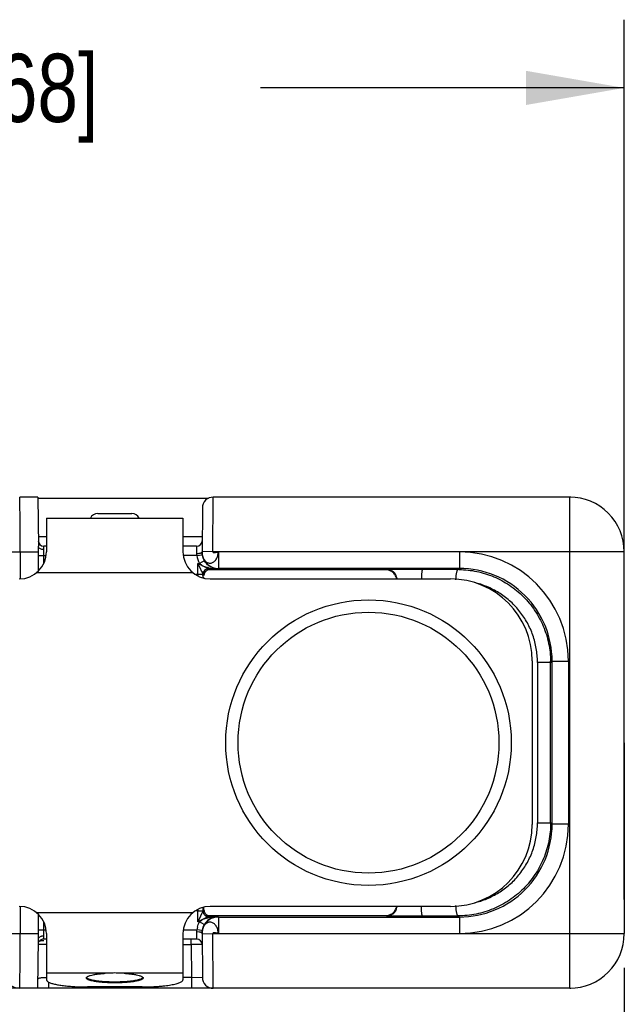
# Model space of a CAD drawing. Header units: inches. Extents: x 0 to 22, y 0 to 17.
# Tile 9 of 26: x 9.2 to 10.3, y 5.1 to 6.9. Entities that reach past the tile are written whole.
import ezdxf

# ---------------------------------------------------------------- set-up
doc = ezdxf.new("R2010")
doc.units = ezdxf.units.IN
doc.header["$LTSCALE"] = 1.21
doc.header["$MEASUREMENT"] = 0
doc.layers.get('0').update_dxf_attribs({"linetype": 'CONTINUOUS'})
doc.layers.add('DIMENSIONS', color=7, linetype='CONTINUOUS')
doc.styles.get("Standard").update_dxf_attribs({"font": 'txt', "width": 0.8})
doc.dimstyles.new('DIMSTYLE_1', dxfattribs={"dimtxt": 0.125, "dimasz": 0.18, "dimexe": 0.18, "dimexo": 0.0625, "dimgap": 0.09, "dimtad": 0, "dimtih": 1, "dimtoh": 1, "dimdec": 3, "dimzin": 4, "dimdsep": 46, "dimtxsty": 'STANDARD', "dimblk": '_FILLED', "dimblk1": '_FILLED', "dimblk2": '_FILLED', "dimcen": 0.09, "dimadec": 0, "dimazin": 0, "dimtp": 0.01, "dimtm": 0.01, "dimtfac": 1, "dimtdec": 3, "dimtofl": 0, "dimtmove": 0, "dimatfit": 3, "dimldrblk": '_FILLED', "dimfxl": 1, "dimtolj": 1, "dimtzin": 4, "dimarcsym": 0})

# ---------------------------------------------------------------- blocks, each defined once
blk = doc.blocks.new('_FILLED')
at = {"color": 0, "linetype": 'BYBLOCK'}
blk.add_solid([(0, 0), (-1, 0.174), (-1, -0.174)], dxfattribs=at)
blk = doc.blocks.new('*D0')
at = {"layer": 'DIMENSIONS', "color": 2, "linetype": 'CONTINUOUS'}
for p, q in [((10.3802, 5.3762), (10.3802, 3.9639)), ((10.2787, 5.1741), (10.2787, 3.9639)), ((10.2787, 4.0889), (9.8818, 4.0889)), ((10.3802, 4.0889), (10.7402, 4.0889))]:
    blk.add_line(p, q, dxfattribs=at)
at = {"layer": 'DIMENSIONS', "color": 2, "linetype": 'CONTINUOUS', "xscale": 0.18, "yscale": 0.18, "zscale": 0.18}
blk.add_blockref('_FILLED', (10.2787, 4.0889), dxfattribs=at)
at = {"layer": 'DIMENSIONS', "color": 2, "linetype": 'CONTINUOUS', "xscale": 0.18, "yscale": 0.18, "zscale": 0.18, "rotation": 180}
blk.add_blockref('_FILLED', (10.3802, 4.0889), dxfattribs=at)
at = {"layer": 'DIMENSIONS', "color": 2, "linetype": 'CONTINUOUS', "insert": (9.8193, 4.1514), "char_height": 0.125, "width": 1.125, "attachment_point": 3, "line_spacing_factor": 0.9}
blk.add_mtext('.102{\\Ftxt.shx;\\W1.000000;\\H0.125000; }[2.58]', dxfattribs=at)
blk = doc.blocks.new('*D2')
at = {"layer": 'DIMENSIONS', "color": 2, "linetype": 'CONTINUOUS'}
for p, q in [((7.496, 5.3671), (7.496, 6.9116)), ((10.2787, 5.2991), (10.2787, 6.9116)), ((7.496, 6.7866), (8.1623, 6.7866)), ((10.2787, 6.7866), (9.6123, 6.7866))]:
    blk.add_line(p, q, dxfattribs=at)
at = {"layer": 'DIMENSIONS', "color": 2, "linetype": 'CONTINUOUS', "xscale": 0.18, "yscale": 0.18, "zscale": 0.18, "rotation": 180}
blk.add_blockref('_FILLED', (7.496, 6.7866), dxfattribs=at)
at = {"layer": 'DIMENSIONS', "color": 2, "linetype": 'CONTINUOUS', "xscale": 0.18, "yscale": 0.18, "zscale": 0.18}
blk.add_blockref('_FILLED', (10.2787, 6.7866), dxfattribs=at)
at = {"layer": 'DIMENSIONS', "color": 2, "linetype": 'CONTINUOUS', "insert": (8.8873, 6.8491), "char_height": 0.125, "width": 1.325, "attachment_point": 2, "line_spacing_factor": 0.9}
blk.add_mtext('2.783{\\Ftxt.shx;\\W1.000000;\\H0.125000; }[70.68]', dxfattribs=at)

msp = doc.modelspace()

# ---------------------------------------------------------------- linework, layer by layer
at = {"color": 6, "linetype": 'CONTINUOUS'}
for p, q in [((9.2042, 6.0366), (9.1708, 6.0366)), ((9.1711, 6.0317), (9.1708, 6.0366)), ((9.2042, 6.0366), (9.205, 5.9466)), ((9.5249, 5.9366), (9.5256, 6.0366)), ((10.1788, 6.0366), (9.5256, 6.0366)), ((10.1787, 5.1366), (10.1787, 6.0366)), ((9.5056, 6.0168), (9.5049, 5.9353)), ((9.3138, 6.0066), (9.3762, 6.0066)), ((9.205, 5.9016), (9.205, 5.9466)), ((9.215, 5.9403), (9.2149, 5.9466)), ((9.22, 5.9466), (9.2149, 5.9466)), ((9.215, 5.916), (9.215, 5.9403)), ((9.4951, 5.9466), (9.47, 5.9466)), ((9.4951, 5.9466), (9.4949, 5.9334)), ((9.5249, 5.9366), (9.5049, 5.9368)), ((9.1451, 5.9366), (9.205, 5.9366)), ((9.1716, 5.9366), (9.1716, 5.8866)), ((9.205, 5.9296), (9.2189, 5.9296)), ((9.4953, 5.9296), (9.471, 5.9296)), ((9.4953, 5.9296), (9.5052, 5.931)), ((9.509, 5.9201), (9.5004, 5.915)), ((9.5049, 5.9341), (9.5049, 5.9364)), ((9.5052, 5.9314), (9.5054, 5.9305)), ((9.5054, 5.9307), (9.5054, 5.9305)), ((9.5349, 5.9363), (9.5249, 5.9366)), ((9.5349, 5.9366), (9.5349, 5.9061)), ((9.9765, 5.9363), (9.5349, 5.9366)), ((10.2788, 5.9366), (9.9765, 5.9362)), ((9.9765, 5.9362), (9.9765, 5.9061)), ((10.2788, 5.9366), (10.2788, 5.9366)), ((10.2789, 5.2366), (10.2788, 5.9366)), ((9.4975, 5.8947), (9.4975, 5.915)), ((9.4975, 5.915), (9.5004, 5.915)), ((9.4975, 5.915), (9.5023, 5.9047)), ((9.5046, 5.9114), (9.4975, 5.915)), ((9.5004, 5.915), (9.5033, 5.913)), ((9.5033, 5.913), (9.506, 5.9107)), ((9.5167, 5.905), (9.506, 5.9107)), ((9.5182, 5.9034), (9.5165, 5.905)), ((9.5349, 5.905), (9.5165, 5.905)), ((9.8423, 5.9034), (9.5182, 5.9034)), ((9.9765, 5.9061), (9.5349, 5.9061)), ((9.8432, 5.9042), (9.8423, 5.9034)), ((9.909, 5.9042), (9.8432, 5.9042)), ((9.9744, 5.904), (9.909, 5.9042)), ((9.9765, 5.9061), (9.9744, 5.904)), ((9.502, 5.8947), (9.4933, 5.8947)), ((9.4975, 5.8947), (9.4975, 5.8919)), ((9.5065, 5.8949), (9.502, 5.8947)), ((9.5065, 5.893), (9.5065, 5.895)), ((10.1197, 5.7335), (10.1197, 5.4397)), ((10.1438, 5.7335), (10.1197, 5.7335)), ((10.1438, 5.7335), (10.1464, 5.7361)), ((10.1438, 5.4397), (10.1438, 5.7335)), ((10.1464, 5.4371), (10.1464, 5.7361)), ((10.1464, 5.7361), (10.1764, 5.7361)), ((10.1764, 5.7361), (10.1764, 5.4371)), ((10.1197, 5.4397), (10.1438, 5.4397)), ((10.1464, 5.4371), (10.1438, 5.4397)), ((10.1764, 5.4371), (10.1464, 5.4371)), ((9.1716, 5.2866), (9.1716, 5.2366)), ((9.205, 5.2266), (9.205, 5.2716)), ((9.4975, 5.2785), (9.4933, 5.2785)), ((9.4975, 5.2813), (9.4975, 5.2785)), ((9.4975, 5.2582), (9.4975, 5.2785)), ((9.4975, 5.2785), (9.5065, 5.2783)), ((9.5042, 5.2728), (9.5023, 5.2685)), ((9.5165, 5.2682), (9.5182, 5.2698)), ((9.5182, 5.2698), (9.8423, 5.2698)), ((9.8423, 5.2698), (9.8432, 5.269)), ((9.909, 5.269), (9.9744, 5.2692)), ((9.9744, 5.2692), (9.9765, 5.2671)), ((9.215, 5.2329), (9.215, 5.2572)), ((9.5023, 5.2685), (9.4975, 5.2582)), ((9.5046, 5.2618), (9.4975, 5.2582)), ((9.5004, 5.2582), (9.4975, 5.2582)), ((9.5032, 5.2602), (9.5004, 5.2582)), ((9.509, 5.2531), (9.5004, 5.2582)), ((9.506, 5.2625), (9.5032, 5.2602)), ((9.5167, 5.2682), (9.506, 5.2625)), ((9.5125, 5.2646), (9.506, 5.2625)), ((9.5194, 5.2665), (9.5125, 5.2646)), ((9.5165, 5.2682), (9.5349, 5.2682)), ((9.5349, 5.2671), (9.5349, 5.2366)), ((9.5349, 5.2671), (9.9765, 5.2671)), ((9.8432, 5.269), (9.909, 5.269)), ((9.9765, 5.2671), (9.9765, 5.237)), ((9.1451, 5.2366), (9.205, 5.2366)), ((9.205, 5.2436), (9.2189, 5.2436)), ((9.471, 5.2436), (9.4953, 5.2436)), ((9.4949, 5.2398), (9.4951, 5.2266)), ((9.4999, 5.2395), (9.4949, 5.2398)), ((9.5052, 5.2422), (9.4953, 5.2436)), ((9.5049, 5.238), (9.5056, 5.1564)), ((9.5049, 5.2364), (9.5249, 5.2366)), ((9.5249, 5.2366), (9.5349, 5.2369)), ((9.5256, 5.1366), (9.5249, 5.2366)), ((9.5349, 5.2366), (9.9765, 5.2369)), ((9.9765, 5.237), (10.2787, 5.2366)), ((9.2042, 5.1366), (9.205, 5.2266)), ((9.2199, 5.2166), (9.2049, 5.2167)), ((9.2149, 5.2236), (9.2082, 5.2236)), ((9.2149, 5.2266), (9.215, 5.2329)), ((9.22, 5.2266), (9.2149, 5.2266)), ((9.4951, 5.2266), (9.47, 5.2266)), ((9.47, 5.2166), (9.485, 5.2166)), ((9.485, 5.2166), (9.485, 5.2266)), ((9.505, 5.2167), (9.485, 5.2166)), ((9.485, 5.2166), (9.4856, 5.1566)), ((9.2244, 5.1366), (9.2244, 5.1476)), ((9.47, 5.1566), (9.4856, 5.1566)), ((9.4856, 5.1566), (9.4856, 5.1366)), ((9.4856, 5.1566), (9.5056, 5.1564)), ((10.1787, 5.1366), (7.5196, 5.1366))]:
    msp.add_line(p, q, dxfattribs=at)
at = {"color": 7, "linetype": 'CONTINUOUS'}
for p, q in [((9.5165, 6.0341), (9.2042, 6.0341)), ((9.22, 5.998), (9.22, 5.9366)), ((9.22, 5.998), (9.3276, 5.998)), ((9.3276, 5.998), (9.3624, 5.998)), ((9.3624, 5.998), (9.47, 5.998)), ((9.47, 5.998), (9.47, 5.9366)), ((9.22, 5.9641), (9.2048, 5.9641)), ((9.5051, 5.9641), (9.47, 5.9641)), ((9.5138, 5.9046), (9.5116, 5.9037)), ((9.5165, 5.905), (9.5138, 5.9047)), ((9.5165, 5.905), (9.5138, 5.9046)), ((9.5165, 5.905), (9.5147, 5.9048)), ((9.5147, 5.9048), (9.5165, 5.905)), ((9.4882, 5.898), (9.2018, 5.898)), ((9.5067, 5.8967), (9.5065, 5.8951)), ((9.5065, 5.895), (9.5067, 5.8967)), ((9.5065, 5.895), (9.5085, 5.8931)), ((9.52, 5.8866), (9.96, 5.8866)), ((10.11, 5.7366), (10.11, 5.4366)), ((9.2018, 5.2752), (9.4882, 5.2752)), ((9.5085, 5.2801), (9.5065, 5.2782)), ((9.5065, 5.2781), (9.5069, 5.2755)), ((9.5069, 5.2755), (9.5078, 5.2733)), ((9.96, 5.2866), (9.52, 5.2866)), ((9.22, 5.2366), (9.22, 5.1519)), ((9.47, 5.2366), (9.47, 5.1519)), ((9.3276, 5.1639), (9.22, 5.1639)), ((9.47, 5.1639), (9.3624, 5.1639)), ((9.395, 5.1389), (9.295, 5.1389))]:
    msp.add_line(p, q, dxfattribs=at)
at = {"color": 6, "linetype": 'CONTINUOUS'}
for points in [[(9.5049, 5.9353), (9.505, 5.9331), (9.5052, 5.9314)], [(9.5054, 5.9308), (9.5051, 5.9322), (9.5049, 5.9341)], [(9.5054, 5.2425), (9.5054, 5.2427), (9.5054, 5.2425), (9.5052, 5.2414), (9.5049, 5.2398), (9.5049, 5.238)], [(9.5049, 5.2369), (9.5049, 5.2388), (9.5051, 5.2406), (9.5053, 5.242), (9.5054, 5.2425)]]:
    msp.add_lwpolyline(points, dxfattribs=at)
at = {"color": 7, "linetype": 'CONTINUOUS'}
for radius in [0.2617, 0.2391]:
    msp.add_circle((9.81, 5.5866), radius, dxfattribs=at)
at = {"color": 6, "linetype": 'CONTINUOUS'}
for centre, radius, start, end in [((9.5256, 6.0166), 0.02, 90.0014, 179.4989), ((10.1787, 5.9366), 0.1, 359.9947, 89.9954), ((10.1788, 5.9379), 0.0987, 88.7706, 90.0001), ((9.3138, 5.9916), 0.015, 90, 154.2692), ((9.3762, 5.9916), 0.015, 25.7308, 90), ((9.2149, 5.9566), 0.01, 180.5, 270), ((9.4951, 5.9566), 0.01, 270, 359.5), ((10.1801, 5.9366), 0.0987, 0.0105, 1.3199), ((9.5349, 5.9354), 0.04, 188.2826, 210.5764), ((9.5339, 5.9361), 0.0291, 179.5028, 181.611), ((9.5347, 5.9354), 0.0298, 179.5038, 210.5726), ((9.5349, 5.9361), 0.03, 190.3818, 269.9976), ((9.9763, 5.736), 0.2002, 0.0339, 89.9495), ((9.6536, 6.2015), 0.3261, 242.8117, 243.0947), ((9.5359, 5.9361), 0.0313, 221.1361, 224.619), ((9.5354, 5.9354), 0.0304, 253.6358, 268.9907), ((9.9738, 5.7366), 0.1674, 89.2066, 89.813), ((9.9765, 5.7361), 0.17, 359.9924, 90.0076), ((10.7345, 5.8948), 1.2279, 180.0841, 180.2925), ((9.5188, 5.8932), 0.0103, 172.1836, 180.5506), ((9.9643, 5.733), 0.1554, 0.1812, 1.7772), ((9.975, 5.7335), 0.1688, 0.0023, 0.7669), ((9.9763, 5.4372), 0.2002, 270.0505, 359.9661), ((9.9765, 5.4371), 0.17, 269.9924, 0.0076), ((9.9644, 5.4402), 0.1554, 358.2232, 359.8193), ((10.7603, 5.2783), 1.2538, 179.7125, 180.0076), ((9.5186, 5.2799), 0.0101, 238.7896, 250.2111), ((9.5184, 5.2794), 0.00954, 250.2686, 268.544), ((9.6548, 4.9695), 0.3286, 116.9157, 117.1954), ((9.5348, 5.2378), 0.03, 149.4326, 180.4819), ((9.5349, 5.2371), 0.03, 90.0039, 157.7565), ((9.5359, 5.2371), 0.0313, 135.359, 138.8782), ((9.5354, 5.2378), 0.0304, 91.0094, 106.3373), ((9.5358, 5.2376), 0.0409, 164.3237, 171.6213), ((9.5351, 5.2371), 0.0302, 157.8549, 178.3852), ((9.534, 5.2371), 0.0291, 169.2333, 180.498), ((10.1787, 5.2366), 0.1, 270.0046, 0.0052), ((9.2149, 5.2166), 0.01, 90, 149.5531), ((9.215, 5.2174), 0.0155, 90.0127, 94.2389), ((9.4951, 5.2166), 0.01, 0.5, 90), ((9.1708, 5.1636), 0.027, 180.0038, 270.0313), ((9.5256, 5.1566), 0.02, 180.5007, 270), ((10.1789, 5.2352), 0.0986, 269.9983, 271.2504)]:
    msp.add_arc(centre, radius, start, end, dxfattribs=at)
at = {"color": 7, "linetype": 'CONTINUOUS'}
for centre, radius, start, end in [((9.17, 5.9366), 0.05, 270, 360), ((9.52, 5.9366), 0.05, 180, 270), ((9.5165, 5.895), 0.00998, 100.7197, 170.0958), ((9.5163, 5.895), 0.00974, 172.7483, 179.7537), ((9.96, 5.7366), 0.15, 0, 90), ((9.96, 5.4366), 0.15, 270, 360), ((9.17, 5.2366), 0.05, 0, 90), ((9.52, 5.2366), 0.05, 90, 180), ((9.5167, 5.2782), 0.0102, 195.4279, 202.6494), ((9.5165, 5.2781), 0.00984, 202.4849, 239.3906), ((9.5166, 5.2779), 0.00974, 264.1978, 269.9608), ((9.3329, 5.0156), 0.1483, 97.3421, 98.1156), ((9.3468, 4.8545), 0.31, 92.5004, 93.5516), ((9.3453, 4.8887), 0.2757, 91.3, 92.5051), ((9.345, 4.9026), 0.2619, 90.0024, 91.3002), ((9.3448, 4.893), 0.2715, 87.4966, 89.9681), ((9.3427, 4.8458), 0.3187, 86.463, 87.489)]:
    msp.add_arc(centre, radius, start, end, dxfattribs=at)
at = {"color": 6, "linetype": 'CONTINUOUS'}
for centre, start_param, end_param in [((9.5082, 5.8834), -1.339528, -1.23329), ((9.5082, 5.2898), -2.077118, -1.802146)]:
    msp.add_ellipse(centre, major_axis=(0, 0.02), ratio=0.017455, start_param=start_param, end_param=end_param, dxfattribs=at)
for points, knots in [([(9.1716, 5.9366), (9.1716, 5.9469), (9.1716, 5.9665), (9.1715, 5.9901), (9.1714, 6.0067), (9.1713, 6.0168), (9.1712, 6.025), (9.1711, 6.0297), (9.1711, 6.0317)], [0, 0, 0, 0, 0.324954, 0.618075, 0.743495, 0.850672, 0.936845, 1, 1, 1, 1]), ([(9.21, 5.9412), (9.2092, 5.9414), (9.2079, 5.9421), (9.2068, 5.943), (9.2063, 5.9435)], [0, 0, 0, 0, 0.528778, 1, 1, 1, 1]), ([(9.215, 5.9403), (9.2141, 5.9403), (9.2124, 5.9405), (9.2107, 5.9409), (9.21, 5.9412)], [0, 0, 0, 0, 0.508389, 1, 1, 1, 1]), ([(9.4949, 5.9334), (9.4957, 5.9334), (9.4974, 5.9335), (9.4997, 5.9337), (9.5017, 5.934), (9.5029, 5.9343), (9.5034, 5.9345)], [0, 0, 0, 0, 0.292805, 0.569182, 0.809295, 1, 1, 1, 1]), ([(9.4949, 5.9334), (9.4949, 5.9331), (9.4949, 5.9318), (9.4951, 5.9305), (9.4953, 5.9296)], [0, 0, 0, 0, 0.247348, 1, 1, 1, 1]), ([(9.5034, 5.9345), (9.5037, 5.9345), (9.504, 5.9347), (9.5045, 5.935), (9.5048, 5.9353), (9.5049, 5.9355), (9.5049, 5.9356)], [0, 0, 0, 0, 0.34842, 0.624837, 0.835407, 1, 1, 1, 1]), ([(9.5049, 5.9353), (9.5049, 5.9338), (9.5052, 5.931), (9.5059, 5.9283), (9.5064, 5.927)], [0, 0, 0, 0, 0.50657, 1, 1, 1, 1]), ([(9.5064, 5.927), (9.5067, 5.9259), (9.5075, 5.924), (9.5091, 5.9214), (9.511, 5.9192), (9.5131, 5.9174), (9.5154, 5.9162), (9.5178, 5.9156), (9.5203, 5.9155), (9.5228, 5.916), (9.5252, 5.9171), (9.5275, 5.9187), (9.5295, 5.9207), (9.5313, 5.9233), (9.5327, 5.9261), (9.5342, 5.9304), (9.5348, 5.9338), (9.5349, 5.9361)], [0, 0, 0, 0, 0.068752, 0.134061, 0.195755, 0.25402, 0.309405, 0.362829, 0.415649, 0.469279, 0.525006, 0.583667, 0.645702, 0.711314, 0.780324, 0.852225, 1, 1, 1, 1]), ([(9.5124, 5.9155), (9.5121, 5.9158), (9.5109, 5.9173), (9.5098, 5.9189), (9.509, 5.9201)], [0, 0, 0, 0, 0.246336, 1, 1, 1, 1]), ([(9.5249, 5.9366), (9.5249, 5.9364), (9.5249, 5.9361), (9.5251, 5.9356), (9.5255, 5.9353), (9.526, 5.9352), (9.5265, 5.9351), (9.5274, 5.935), (9.5286, 5.9352), (9.5302, 5.9355), (9.5318, 5.9358), (9.5334, 5.936), (9.5344, 5.9361), (9.5349, 5.9361)], [0, 0, 0, 0, 0.049236, 0.090983, 0.131537, 0.175865, 0.226438, 0.283841, 0.416766, 0.566267, 0.721029, 0.869249, 1, 1, 1, 1]), ([(9.5023, 5.9047), (9.5027, 5.9037), (9.5034, 5.9023), (9.5043, 5.9004), (9.5049, 5.899), (9.5055, 5.8977), (9.506, 5.8966), (9.5063, 5.8958), (9.5065, 5.8952), (9.5065, 5.895), (9.5065, 5.8949)], [0, 0, 0, 0, 0.301195, 0.447574, 0.589438, 0.721645, 0.838279, 0.93301, 0.970208, 1, 1, 1, 1]), ([(9.506, 5.9107), (9.5082, 5.9099), (9.5127, 5.9085), (9.5171, 5.9072), (9.5194, 5.9067)], [0, 0, 0, 0, 0.505831, 1, 1, 1, 1]), ([(9.5152, 5.9028), (9.5147, 5.9026), (9.5136, 5.9021), (9.5122, 5.9012), (9.5109, 5.8999), (9.5102, 5.8989), (9.5099, 5.8983)], [0, 0, 0, 0, 0.232652, 0.474466, 0.72844, 1, 1, 1, 1]), ([(9.5197, 5.9094), (9.5187, 5.91), (9.5165, 5.9114), (9.5146, 5.9132), (9.5137, 5.9141)], [0, 0, 0, 0, 0.483782, 1, 1, 1, 1]), ([(9.5182, 5.9034), (9.5179, 5.9034), (9.5169, 5.9033), (9.5159, 5.9031), (9.5152, 5.9028)], [0, 0, 0, 0, 0.247466, 1, 1, 1, 1]), ([(9.5194, 5.9067), (9.5219, 5.9061), (9.5271, 5.9053), (9.5323, 5.905), (9.5349, 5.905)], [0, 0, 0, 0, 0.501123, 1, 1, 1, 1]), ([(9.5268, 5.9062), (9.5256, 5.9066), (9.5232, 5.9075), (9.5209, 5.9087), (9.5197, 5.9094)], [0, 0, 0, 0, 0.490111, 1, 1, 1, 1]), ([(9.8616, 5.8867), (9.8611, 5.8894), (9.8597, 5.8931), (9.8565, 5.8971), (9.8532, 5.9001), (9.8493, 5.9021), (9.8453, 5.9032), (9.8433, 5.9033), (9.8423, 5.9034)], [0, 0, 0, 0, 0.291759, 0.424211, 0.54867, 0.78028, 0.891086, 1, 1, 1, 1]), ([(9.8626, 5.8867), (9.8624, 5.8881), (9.8618, 5.8908), (9.86, 5.8945), (9.8577, 5.8976), (9.8551, 5.9), (9.8523, 5.9019), (9.8493, 5.9032), (9.8463, 5.904), (9.8442, 5.9042), (9.8432, 5.9042)], [0, 0, 0, 0, 0.151264, 0.293474, 0.426353, 0.550797, 0.668669, 0.781907, 0.891929, 1, 1, 1, 1]), ([(9.909, 5.9042), (9.909, 5.9042), (9.9088, 5.9041), (9.9086, 5.9038), (9.9085, 5.9034), (9.9083, 5.9028), (9.9081, 5.9021), (9.9079, 5.9008), (9.9076, 5.899), (9.9074, 5.8964), (9.9072, 5.8934), (9.9071, 5.8901), (9.907, 5.8878), (9.907, 5.8866)], [0, 0, 0, 0, 0.011974, 0.030177, 0.056001, 0.089791, 0.131584, 0.181158, 0.302072, 0.44915, 0.618043, 0.803737, 1, 1, 1, 1]), ([(9.9703, 5.8853), (9.9703, 5.8865), (9.9704, 5.8889), (9.9707, 5.8923), (9.9711, 5.8955), (9.9716, 5.8983), (9.9721, 5.9003), (9.9725, 5.9017), (9.9729, 5.9025), (9.9732, 5.9031), (9.9736, 5.9036), (9.974, 5.9039), (9.9743, 5.904), (9.9744, 5.904)], [0, 0, 0, 0, 0.18647, 0.365005, 0.529102, 0.673778, 0.794776, 0.845428, 0.889109, 0.925773, 0.95576, 0.979902, 1, 1, 1, 1]), ([(9.9762, 5.904), (9.987, 5.9038), (10.0033, 5.902), (10.0244, 5.8966), (10.0397, 5.8909), (10.0544, 5.8839), (10.0731, 5.8726), (10.0944, 5.8551), (10.1119, 5.8339), (10.1233, 5.8151), (10.1305, 5.8002), (10.1362, 5.7847), (10.1418, 5.7633), (10.1437, 5.7468), (10.1438, 5.7357)], [0, 0, 0, 0, 0.123871, 0.185989, 0.248126, 0.310315, 0.372593, 0.497317, 0.622449, 0.68522, 0.748073, 0.811016, 0.874058, 1, 1, 1, 1]), ([(9.5099, 5.8983), (9.5097, 5.898), (9.5091, 5.8969), (9.5087, 5.8956), (9.5086, 5.8946)], [0, 0, 0, 0, 0.237778, 1, 1, 1, 1]), ([(10.1197, 5.7378), (10.1194, 5.7461), (10.118, 5.7585), (10.1142, 5.7746), (10.109, 5.7904), (10.1002, 5.8091), (10.0884, 5.8261), (10.0775, 5.8384), (10.0656, 5.8497), (10.0491, 5.8619), (10.0309, 5.8713), (10.0156, 5.877), (10.0078, 5.8791), (10.0038, 5.8801)], [0, 0, 0, 0, 0.126065, 0.189134, 0.252112, 0.377703, 0.502924, 0.565429, 0.627821, 0.752194, 0.876178, 0.93811, 1, 1, 1, 1]), ([(10.1438, 5.4397), (10.1438, 5.4285), (10.1421, 5.4117), (10.1367, 5.3899), (10.131, 5.3741), (10.1238, 5.359), (10.1123, 5.3398), (10.0946, 5.3182), (10.073, 5.3005), (10.054, 5.2891), (10.039, 5.282), (10.0234, 5.2763), (10.002, 5.2709), (9.9854, 5.2692), (9.9744, 5.2692)], [0, 0, 0, 0, 0.125918, 0.188972, 0.251925, 0.314787, 0.377565, 0.502703, 0.627429, 0.689708, 0.751897, 0.814034, 0.876154, 1, 1, 1, 1]), ([(10.0038, 5.2932), (10.0078, 5.2941), (10.0156, 5.2962), (10.0309, 5.3019), (10.0491, 5.3113), (10.0656, 5.3235), (10.0775, 5.3348), (10.0884, 5.3471), (10.1002, 5.3641), (10.109, 5.3828), (10.1142, 5.3986), (10.118, 5.4147), (10.1194, 5.4271), (10.1197, 5.4354)], [0, 0, 0, 0, 0.06189, 0.123821, 0.247806, 0.372179, 0.434571, 0.497076, 0.622297, 0.747889, 0.810866, 0.873935, 1, 1, 1, 1]), ([(9.9744, 5.2692), (9.9743, 5.2692), (9.974, 5.2693), (9.9736, 5.2696), (9.9732, 5.2701), (9.9729, 5.2707), (9.9725, 5.2715), (9.9721, 5.2729), (9.9716, 5.2749), (9.9711, 5.2777), (9.9707, 5.2809), (9.9704, 5.2843), (9.9703, 5.2867), (9.9703, 5.288)], [0, 0, 0, 0, 0.020093, 0.044215, 0.074172, 0.110803, 0.154445, 0.205033, 0.325924, 0.470599, 0.634772, 0.813456, 1, 1, 1, 1]), ([(9.5065, 5.2783), (9.5065, 5.2782), (9.5065, 5.2779), (9.5063, 5.2774), (9.506, 5.2768), (9.5056, 5.2758), (9.505, 5.2745), (9.5045, 5.2734), (9.5042, 5.2728)], [0, 0, 0, 0, 0.069361, 0.159639, 0.2689, 0.394255, 0.681605, 1, 1, 1, 1]), ([(9.5085, 5.2801), (9.5085, 5.2791), (9.5088, 5.2772), (9.5099, 5.2746), (9.5114, 5.2726), (9.5127, 5.2717), (9.5134, 5.2713)], [0, 0, 0, 0, 0.286754, 0.547488, 0.782329, 1, 1, 1, 1]), ([(9.8423, 5.2698), (9.8433, 5.2699), (9.8453, 5.27), (9.8493, 5.2711), (9.8532, 5.2731), (9.8565, 5.2761), (9.8597, 5.2801), (9.8611, 5.2839), (9.8616, 5.2865)], [0, 0, 0, 0, 0.108915, 0.21972, 0.451331, 0.575789, 0.708239, 1, 1, 1, 1]), ([(9.8432, 5.269), (9.8442, 5.269), (9.8463, 5.2692), (9.8493, 5.27), (9.8523, 5.2713), (9.8551, 5.2732), (9.8577, 5.2756), (9.86, 5.2787), (9.8618, 5.2824), (9.8624, 5.2851), (9.8626, 5.2865)], [0, 0, 0, 0, 0.108071, 0.218094, 0.331332, 0.449206, 0.573647, 0.706521, 0.848732, 1, 1, 1, 1]), ([(9.909, 5.269), (9.909, 5.269), (9.9088, 5.2691), (9.9086, 5.2694), (9.9085, 5.2698), (9.9083, 5.2704), (9.9081, 5.2711), (9.9079, 5.2724), (9.9076, 5.2742), (9.9074, 5.2768), (9.9072, 5.2798), (9.9071, 5.2831), (9.907, 5.2854), (9.907, 5.2866)], [0, 0, 0, 0, 0.011974, 0.030177, 0.056001, 0.08979, 0.131584, 0.181158, 0.302072, 0.44915, 0.618043, 0.803738, 1, 1, 1, 1]), ([(9.4964, 5.2487), (9.4968, 5.2504), (9.498, 5.2536), (9.4996, 5.2567), (9.5004, 5.2582)], [0, 0, 0, 0, 0.499997, 1, 1, 1, 1]), ([(9.5349, 5.2371), (9.5348, 5.2384), (9.5345, 5.2408), (9.5337, 5.2444), (9.5325, 5.2477), (9.5308, 5.2507), (9.5288, 5.2533), (9.5266, 5.2553), (9.5241, 5.2568), (9.5214, 5.2576), (9.5187, 5.2578), (9.5161, 5.2573), (9.5136, 5.2561), (9.5112, 5.2543), (9.5092, 5.252), (9.5069, 5.2482), (9.5058, 5.2449), (9.5054, 5.2426)], [0, 0, 0, 0, 0.07368, 0.146561, 0.217178, 0.28471, 0.348678, 0.408819, 0.465437, 0.519317, 0.571787, 0.624377, 0.678605, 0.735701, 0.796418, 0.861023, 1, 1, 1, 1]), ([(9.5124, 5.2577), (9.5121, 5.2574), (9.5109, 5.2559), (9.5098, 5.2543), (9.509, 5.2531)], [0, 0, 0, 0, 0.246353, 1, 1, 1, 1]), ([(9.5197, 5.2639), (9.5187, 5.2632), (9.5165, 5.2618), (9.5146, 5.2601), (9.5137, 5.2591)], [0, 0, 0, 0, 0.483772, 1, 1, 1, 1]), ([(9.5349, 5.2682), (9.5323, 5.2682), (9.5271, 5.2679), (9.5219, 5.2671), (9.5194, 5.2665)], [0, 0, 0, 0, 0.498876, 1, 1, 1, 1]), ([(9.5268, 5.267), (9.5256, 5.2666), (9.5232, 5.2657), (9.5209, 5.2645), (9.5197, 5.2639)], [0, 0, 0, 0, 0.49013, 1, 1, 1, 1]), ([(9.1708, 5.1366), (9.1708, 5.1366), (9.1708, 5.1366), (9.1708, 5.1367), (9.1708, 5.1367), (9.1709, 5.1369), (9.1709, 5.1371), (9.1709, 5.1374), (9.1709, 5.1377), (9.1709, 5.1381), (9.171, 5.1387), (9.171, 5.1397), (9.171, 5.141), (9.1711, 5.1425), (9.1711, 5.1443), (9.1712, 5.1463), (9.1712, 5.1485), (9.1712, 5.1509), (9.1713, 5.1545), (9.1713, 5.1595), (9.1714, 5.1661), (9.1714, 5.1734), (9.1715, 5.1812), (9.1715, 5.1896), (9.1715, 5.1985), (9.1716, 5.2077), (9.1716, 5.2204), (9.1716, 5.2301), (9.1716, 5.2366)], [0, 0, 0, 0, 0.000123, 0.00037, 0.001297, 0.002819, 0.004938, 0.007653, 0.010963, 0.014865, 0.019358, 0.030106, 0.043187, 0.058582, 0.076252, 0.096145, 0.118207, 0.142386, 0.168628, 0.227079, 0.292988, 0.365674, 0.444452, 0.528588, 0.617287, 0.709746, 0.805078, 1, 1, 1, 1]), ([(9.4953, 5.2436), (9.4952, 5.2433), (9.495, 5.242), (9.4949, 5.2407), (9.4949, 5.2398)], [0, 0, 0, 0, 0.252248, 1, 1, 1, 1]), ([(9.5049, 5.2376), (9.5049, 5.2377), (9.5048, 5.2379), (9.5045, 5.2382), (9.5041, 5.2385), (9.5035, 5.2387), (9.5028, 5.239), (9.5015, 5.2393), (9.5006, 5.2394), (9.4999, 5.2395)], [0, 0, 0, 0, 0.054642, 0.123849, 0.214165, 0.327754, 0.464845, 0.624016, 1, 1, 1, 1]), ([(9.5349, 5.2371), (9.5344, 5.2371), (9.5334, 5.2371), (9.5318, 5.2374), (9.5302, 5.2377), (9.5286, 5.238), (9.5274, 5.2381), (9.5265, 5.2381), (9.526, 5.238), (9.5255, 5.2379), (9.5251, 5.2376), (9.5249, 5.2371), (9.5249, 5.2368), (9.5249, 5.2366)], [0, 0, 0, 0, 0.130753, 0.278936, 0.433833, 0.583603, 0.716775, 0.774226, 0.824758, 0.86894, 0.909268, 0.950812, 1, 1, 1, 1]), ([(9.205, 5.2266), (9.205, 5.2272), (9.2052, 5.2283), (9.2063, 5.2299), (9.2079, 5.2312), (9.2093, 5.2318), (9.21, 5.2321)], [0, 0, 0, 0, 0.211663, 0.444088, 0.706392, 1, 1, 1, 1]), ([(9.21, 5.2321), (9.2103, 5.2322), (9.2115, 5.2326), (9.2128, 5.2328), (9.2138, 5.2329)], [0, 0, 0, 0, 0.242679, 1, 1, 1, 1]), ([(9.2043, 5.1532), (9.2043, 5.1534), (9.2044, 5.1537), (9.2046, 5.1541), (9.2049, 5.1544), (9.2056, 5.1549), (9.2069, 5.1554), (9.2087, 5.1557), (9.211, 5.156), (9.2137, 5.1563), (9.2166, 5.1564), (9.2187, 5.1565), (9.2198, 5.1565)], [0, 0, 0, 0, 0.02668, 0.054053, 0.084366, 0.119322, 0.207091, 0.321313, 0.461164, 0.623805, 0.805014, 1, 1, 1, 1]), ([(9.2999, 5.1525), (9.299, 5.1527), (9.2975, 5.1532), (9.2957, 5.154), (9.2946, 5.1547), (9.2938, 5.1553), (9.2934, 5.1558), (9.2932, 5.1561)], [0, 0, 0, 0, 0.343162, 0.622296, 0.738253, 0.83908, 1, 1, 1, 1]), ([(9.345, 5.1479), (9.3405, 5.1479), (9.3318, 5.1481), (9.3212, 5.1488), (9.3134, 5.1497), (9.3083, 5.1505), (9.3039, 5.1514), (9.3011, 5.1521), (9.2999, 5.1525)], [0, 0, 0, 0, 0.29665, 0.574075, 0.699514, 0.813409, 0.91406, 1, 1, 1, 1]), ([(9.39, 5.1524), (9.3888, 5.1521), (9.386, 5.1514), (9.3816, 5.1505), (9.3765, 5.1497), (9.3687, 5.1488), (9.3581, 5.1481), (9.3495, 5.1479), (9.345, 5.1479)], [0, 0, 0, 0, 0.08597, 0.186641, 0.300546, 0.425987, 0.703389, 1, 1, 1, 1]), ([(9.3968, 5.1561), (9.3966, 5.1558), (9.3961, 5.1553), (9.3953, 5.1547), (9.3942, 5.154), (9.3924, 5.1532), (9.3909, 5.1527), (9.39, 5.1524)], [0, 0, 0, 0, 0.160823, 0.26162, 0.377566, 0.656733, 1, 1, 1, 1])]:
    msp.add_open_spline(points, degree=3, knots=knots, dxfattribs=at)
at = {"color": 7, "linetype": 'CONTINUOUS'}
msp.add_open_spline([(9.5147, 5.9048), (9.5136, 5.9046), (9.5125, 5.9042), (9.5115, 5.9037)], degree=3, dxfattribs=at)
for points, knots in [([(9.508, 5.9001), (9.5078, 5.8998), (9.5071, 5.8986), (9.5068, 5.8973), (9.5066, 5.8962)], [0, 0, 0, 0, 0.250804, 1, 1, 1, 1]), ([(9.5067, 5.8967), (9.5068, 5.8976), (9.5072, 5.8988), (9.5078, 5.8999), (9.5079, 5.9002)], [0, 0, 0, 0, 0.74951, 1, 1, 1, 1]), ([(9.5065, 5.2782), (9.5065, 5.2773), (9.5068, 5.2756), (9.5075, 5.2739), (9.5079, 5.2732)], [0, 0, 0, 0, 0.498341, 1, 1, 1, 1]), ([(9.5073, 5.2743), (9.5072, 5.2746), (9.5067, 5.2759), (9.5065, 5.2772), (9.5065, 5.2782)], [0, 0, 0, 0, 0.252263, 1, 1, 1, 1]), ([(9.5067, 5.2765), (9.5068, 5.2756), (9.5072, 5.2745), (9.5077, 5.2735), (9.5078, 5.2733)], [0, 0, 0, 0, 0.749466, 1, 1, 1, 1]), ([(9.5115, 5.2695), (9.5123, 5.2691), (9.5139, 5.2684), (9.5157, 5.2682), (9.5165, 5.2682)], [0, 0, 0, 0, 0.501631, 1, 1, 1, 1]), ([(9.5165, 5.2682), (9.5157, 5.2682), (9.5139, 5.2684), (9.5123, 5.2691), (9.5115, 5.2695)], [0, 0, 0, 0, 0.498288, 1, 1, 1, 1]), ([(9.3001, 5.16), (9.3019, 5.1605), (9.3058, 5.1614), (9.3098, 5.1621), (9.3119, 5.1624)], [0, 0, 0, 0, 0.451932, 1, 1, 1, 1]), ([(9.3139, 5.1626), (9.3161, 5.1629), (9.3206, 5.1634), (9.3252, 5.1638), (9.3276, 5.1639)], [0, 0, 0, 0, 0.481754, 1, 1, 1, 1]), ([(9.3624, 5.1639), (9.3651, 5.1637), (9.3703, 5.1633), (9.3755, 5.1627), (9.378, 5.1624)], [0, 0, 0, 0, 0.522731, 1, 1, 1, 1]), ([(9.378, 5.1624), (9.3802, 5.1621), (9.3841, 5.1614), (9.3881, 5.1605), (9.3898, 5.16)], [0, 0, 0, 0, 0.548109, 1, 1, 1, 1]), ([(9.22, 5.1519), (9.22, 5.1516), (9.2202, 5.1508), (9.2209, 5.1498), (9.2221, 5.1488), (9.2231, 5.1482), (9.2236, 5.1479)], [0, 0, 0, 0, 0.184224, 0.400814, 0.669464, 1, 1, 1, 1]), ([(9.2236, 5.1479), (9.2243, 5.1475), (9.2258, 5.1469), (9.2282, 5.1459), (9.2311, 5.1451), (9.2357, 5.1439), (9.2423, 5.1426), (9.2512, 5.1413), (9.2612, 5.1402), (9.272, 5.1395), (9.2833, 5.139), (9.2911, 5.1389), (9.295, 5.1389)], [0, 0, 0, 0, 0.031151, 0.06758, 0.109222, 0.155952, 0.263841, 0.388928, 0.528456, 0.679278, 0.837914, 1, 1, 1, 1]), ([(9.293, 5.1554), (9.293, 5.1555), (9.293, 5.1558), (9.2932, 5.1564), (9.2936, 5.1568), (9.2938, 5.157)], [0, 0, 0, 0, 0.219406, 0.452374, 1, 1, 1, 1]), ([(9.2999, 5.1509), (9.2989, 5.1512), (9.2974, 5.1517), (9.2957, 5.1525), (9.2948, 5.153), (9.294, 5.1536), (9.2934, 5.1542), (9.2931, 5.1548), (9.293, 5.1552), (9.293, 5.1554)], [0, 0, 0, 0, 0.366526, 0.518295, 0.649274, 0.760217, 0.852827, 0.930687, 1, 1, 1, 1]), ([(9.2938, 5.157), (9.2941, 5.1573), (9.2949, 5.1579), (9.2963, 5.1586), (9.2981, 5.1593), (9.2994, 5.1598), (9.3001, 5.16)], [0, 0, 0, 0, 0.181466, 0.407758, 0.680572, 1, 1, 1, 1]), ([(9.345, 5.1464), (9.3405, 5.1464), (9.3318, 5.1466), (9.3212, 5.1473), (9.3134, 5.1482), (9.3083, 5.1489), (9.3039, 5.1498), (9.3011, 5.1505), (9.2999, 5.1509)], [0, 0, 0, 0, 0.296679, 0.57412, 0.699561, 0.813451, 0.914088, 1, 1, 1, 1]), ([(9.39, 5.1509), (9.3888, 5.1505), (9.3861, 5.1498), (9.3816, 5.1489), (9.3765, 5.1482), (9.3687, 5.1473), (9.3581, 5.1466), (9.3495, 5.1464), (9.345, 5.1464)], [0, 0, 0, 0, 0.085946, 0.186605, 0.300507, 0.425949, 0.703365, 1, 1, 1, 1]), ([(9.3898, 5.16), (9.3906, 5.1597), (9.3921, 5.1593), (9.394, 5.1584), (9.3954, 5.1576), (9.3962, 5.157), (9.3965, 5.1566)], [0, 0, 0, 0, 0.330879, 0.607056, 0.82896, 1, 1, 1, 1]), ([(9.397, 5.1554), (9.397, 5.1552), (9.3969, 5.1548), (9.3965, 5.1542), (9.3959, 5.1536), (9.3952, 5.153), (9.3942, 5.1525), (9.393, 5.1519), (9.3916, 5.1514), (9.3906, 5.151), (9.39, 5.1509)], [0, 0, 0, 0, 0.069271, 0.147095, 0.239679, 0.350606, 0.481577, 0.633344, 0.80616, 1, 1, 1, 1]), ([(9.395, 5.1389), (9.3998, 5.1389), (9.4094, 5.1391), (9.4212, 5.1397), (9.4302, 5.1404), (9.4365, 5.141), (9.4424, 5.1418), (9.4478, 5.1427), (9.4528, 5.1436), (9.4571, 5.1446), (9.4609, 5.1457), (9.4641, 5.1468), (9.4666, 5.148), (9.4682, 5.1491), (9.4691, 5.15), (9.4696, 5.1506), (9.4699, 5.1513), (9.47, 5.1517), (9.47, 5.1519)], [0, 0, 0, 0, 0.187476, 0.368323, 0.453916, 0.535273, 0.611669, 0.682443, 0.746992, 0.804737, 0.855233, 0.898223, 0.933575, 0.961472, 0.972892, 0.982873, 0.991749, 1, 1, 1, 1]), ([(9.3965, 5.1566), (9.3966, 5.1564), (9.3969, 5.1561), (9.397, 5.1556), (9.397, 5.1554)], [0, 0, 0, 0, 0.531802, 1, 1, 1, 1])]:
    msp.add_open_spline(points, degree=3, knots=knots, dxfattribs=at)

# ---------------------------------------------------------------- dimensions: what is measured, and where the dimension line sits
at = {"layer": 'DIMENSIONS', "color": 2, "linetype": 'CONTINUOUS'}
dim = msp.add_linear_dim(base=(7.496, 6.7866), p1=(10.2787, 5.2991), p2=(7.496, 5.3671), angle=180, dimstyle='DIMSTYLE_1', dxfattribs=at)
dim.commit()
dim.dimension.update_dxf_attribs({"geometry": '*D2', "text_midpoint": (8.7373, 6.7866), "dimtype": 160})
dim = msp.add_linear_dim(base=(10.38021, 4.08889), p1=(10.27868, 5.1741), p2=(10.38021, 5.37624), dimstyle='DIMSTYLE_1', dxfattribs=at)
dim.commit()
dim.dimension.update_dxf_attribs({"geometry": '*D0', "text_midpoint": (9.00685, 4.08889), "dimtype": 160})

doc.saveas('drawing.dxf')
